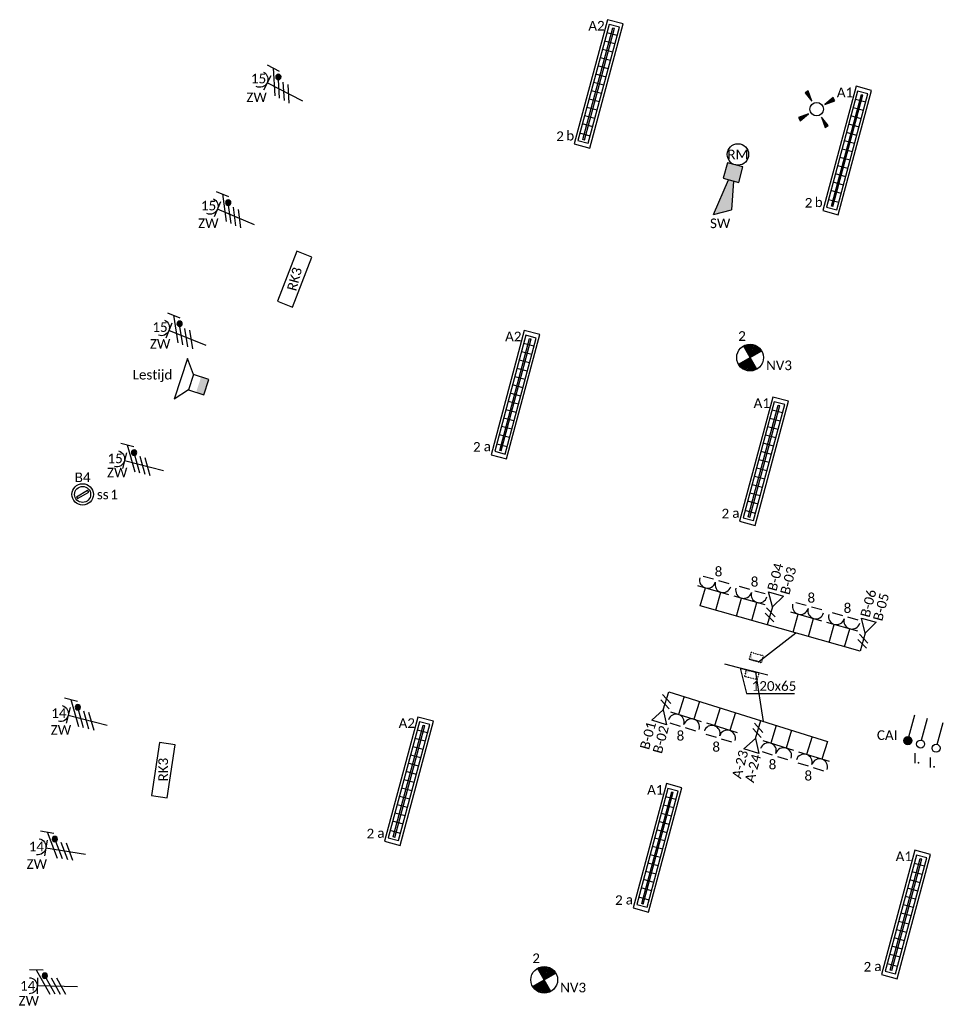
# Model space of a CAD drawing. Header units: millimetres. Extents: x -197899 to 120983, y -4228 to 45370.
# Tile 173 of 200: x 2818 to 11378, y 11247 to 20430. Entities that reach past the tile are written whole.
import ezdxf
from ezdxf.enums import TextEntityAlignment as Align

# ---------------------------------------------------------------- set-up
doc = ezdxf.new("R2010")
doc.units = ezdxf.units.MM
doc.linetypes.add('SMALL_DASH', pattern=[1.5, 0.5, -1])
for name, color, linetype in [('BL$9----', 1, 'Continuous'), ('EL6131--_WG', 3, 'Continuous'), ('EL6131--_WG_D', 3, 'Continuous'), ('EL6132--', 3, 'Continuous'), ('EL6222--', 3, 'Continuous'), ('EL6223--', 3, 'Continuous'), ('EL6311--', 3, 'Continuous'), ('EL6350--', 3, 'Continuous'), ('EL6421--', 3, 'Continuous'), ('EL6441--', 3, 'Continuous'), ('EL6511--', 3, 'Continuous')]:
    doc.layers.add(name, color=color, linetype=linetype)
doc.styles.add('STABICAD-018', font='calibri.ttf', dxfattribs={"height": 180})

# ---------------------------------------------------------------- blocks, each defined once
blk = doc.blocks.new('111304F')
at = {"color": 0, "linetype": 'Continuous'}
for p, q in [((-3, 9.98), (-3, 7.48)), ((-3, 8.73), (1.5, 6.13)), ((-1.5, 8.5), (1.5, 8.5)), ((0, 1), (0, 8.5)), ((1.5, 5.13), (-1.5, 6.87)), ((1.5, 4.13), (-1.5, 5.87)), ((1.5, 3.13), (-1.5, 4.87))]:
    blk.add_line(p, q, dxfattribs=at)
at = {"color": 0, "linetype": 'Continuous', "const_width": 0.5}
blk.add_lwpolyline([(-1.68, 7.12, 1), (-2.18, 7.12, 1)], format="xyb", close=True, dxfattribs=at)
at = {"color": 0, "linetype": 'Continuous'}
blk.add_circle((-1.93, 7.12), 0.5, dxfattribs=at)
blk.add_arc((0, 10), 1.5, 180, 0, dxfattribs=at)
at = {"color": 0, "linetype": 'Continuous', "style": 'STABICAD-018'}
for tag, p in [('PANEL', (0, 15.5)), ('CIRCUIT', (0, 12.5)), ('SUBCIRCUIT', (4.5, 12.5)), ('ARTICLECODE', (0, 0))]:
    blk.add_attdef(tag, text='', height=1.8, dxfattribs=at).set_placement(p, align=Align.MIDDLE)
at = {"color": 0, "linetype": 'Continuous', "style": 'STABICAD-018', "flags": 1}
blk.add_attdef('POWERCODE', text='', height=1.8, dxfattribs=at).set_placement((13, 12.5), align=Align.MIDDLE)
blk = doc.blocks.new('E00411')
for p, q in [((-2.4, 2.89), (-2.89, 2.4)), ((-2.89, 2.4), (-1.24, 1.24)), ((-1.24, 1.24), (-2.4, 2.89)), ((2.4, 2.89), (1.24, 1.24)), ((1.24, 1.24), (2.89, 2.4)), ((2.89, 2.4), (2.4, 2.89)), ((-1.24, -1.24), (-2.89, -2.4)), ((-2.4, -2.89), (-1.24, -1.24)), ((1.24, -1.24), (2.4, -2.89)), ((2.89, -2.4), (1.24, -1.24)), ((-2.89, -2.4), (-2.4, -2.89)), ((2.4, -2.89), (2.89, -2.4))]:
    blk.add_line(p, q)
at = {"color": 0, "linetype": 'Continuous'}
blk.add_circle((0, 0), 1.25, dxfattribs=at)
for points in [[(-2.89, 2.4), (-2.4, 2.89), (-1.24, 1.24)], [(2.4, 2.89), (2.89, 2.4), (1.24, 1.24)], [(-2.4, -2.89), (-2.89, -2.4), (-1.24, -1.24)], [(2.89, -2.4), (2.4, -2.89), (1.24, -1.24)]]:
    blk.add_solid(points, dxfattribs=at)
at = {"color": 0, "linetype": 'Continuous', "style": 'STABICAD-018'}
for tag, p in [('SWITCHCODE', (0, 4.64)), ('ARTICLECODE', (0, 0))]:
    blk.add_attdef(tag, text='', height=1.8, dxfattribs=at).set_placement(p, align=Align.MIDDLE)
blk = doc.blocks.new('E00153')
at = {"color": 0, "linetype": 'Continuous'}
for p, q in [((-1.44, 7), (1.44, 7)), ((0, 4.5), (-1.44, 7)), ((0, 4.5), (1.44, 7)), ((-1, 4), (1, 2.85)), ((0, 4.5), (0, 1)), ((-1, 3), (1, 1.85))]:
    blk.add_line(p, q, dxfattribs=at)
at = {"color": 0, "linetype": 'Continuous', "style": 'STABICAD-018'}
for tag, p in [('COMMENT1', (-6, 12)), ('COMMENT2', (6, 12)), ('DATACOM1', (-6, 9)), ('DATACOM2', (6, 9)), ('TEXT1', (2.5, 6)), ('ARTICLECODE', (0, 0))]:
    blk.add_attdef(tag, text='', height=1.8, dxfattribs=at).set_placement(p, align=Align.MIDDLE)
blk = doc.blocks.new('E00125CP')
at = {"color": 0, "linetype": 'Continuous'}
for p, q in [((-2.5, 6.5), (-0.5, 6.5)), ((0.5, 6.5), (2.5, 6.5))]:
    blk.add_line(p, q, dxfattribs=at)
blk = doc.blocks.new('*U333')
at = {"color": 0, "linetype": 'Continuous'}
for p, q in [((-3, 4.5), (3, 4.5)), ((-1.5, 1), (-1.5, 4.5)), ((1.5, 1), (1.5, 4.5))]:
    blk.add_line(p, q, dxfattribs=at)
for centre in [(-1.5, 6), (1.5, 6)]:
    blk.add_arc(centre, 1.5, 180, 0, dxfattribs=at)
at = {"color": 0, "linetype": 'ByBlock'}
blk.add_blockref('E00125CP', (0, 0), dxfattribs=at)
at = {"color": 0, "linetype": 'Continuous', "style": 'STABICAD-018'}
for tag, p in [('PANEL', (0, 11.5)), ('CIRCUIT', (0, 8.5)), ('SUBCIRCUIT', (4.5, 8.5)), ('ARTICLECODE', (0, 0))]:
    blk.add_attdef(tag, text='', height=1.8, dxfattribs=at).set_placement(p, align=Align.MIDDLE)
at = {"color": 0, "linetype": 'Continuous', "style": 'STABICAD-018', "flags": 1}
blk.add_attdef('POWERCODE', text='', height=1.8, dxfattribs=at).set_placement((13, 8.5), align=Align.MIDDLE)
blk = doc.blocks.new('*U332')
at = {"color": 0, "linetype": 'Continuous'}
for p, q in [((-3, 4.5), (3, 4.5)), ((-1.5, 1), (-1.5, 4.5)), ((1.5, 1), (1.5, 4.5))]:
    blk.add_line(p, q, dxfattribs=at)
for centre in [(-1.5, 6), (1.5, 6)]:
    blk.add_arc(centre, 1.5, 180, 0, dxfattribs=at)
at = {"color": 0, "linetype": 'ByBlock'}
blk.add_blockref('E00125CP', (0, 0), dxfattribs=at)
at = {"color": 0, "linetype": 'Continuous', "style": 'STABICAD-018'}
for tag, p in [('PANEL', (0, 11.5)), ('CIRCUIT', (0, 8.5)), ('SUBCIRCUIT', (4.5, 8.5)), ('ARTICLECODE', (0, 0))]:
    blk.add_attdef(tag, text='', height=1.8, dxfattribs=at).set_placement(p, align=Align.MIDDLE)
at = {"color": 0, "linetype": 'Continuous', "style": 'STABICAD-018', "flags": 1}
blk.add_attdef('POWERCODE', text='', height=1.8, dxfattribs=at).set_placement((13, 8.5), align=Align.MIDDLE)
blk = doc.blocks.new('*U331')
at = {"color": 0, "linetype": 'Continuous'}
for p, q in [((-3, 4.5), (3, 4.5)), ((-1.5, 1), (-1.5, 4.5)), ((1.5, 1), (1.5, 4.5))]:
    blk.add_line(p, q, dxfattribs=at)
for centre in [(-1.5, 6), (1.5, 6)]:
    blk.add_arc(centre, 1.5, 180, 0, dxfattribs=at)
at = {"color": 0, "linetype": 'ByBlock'}
blk.add_blockref('E00125CP', (0, 0), dxfattribs=at)
at = {"color": 0, "linetype": 'Continuous', "style": 'STABICAD-018'}
for tag, p in [('PANEL', (0, 11.5)), ('CIRCUIT', (0, 8.5)), ('SUBCIRCUIT', (4.5, 8.5)), ('ARTICLECODE', (0, 0))]:
    blk.add_attdef(tag, text='', height=1.8, dxfattribs=at).set_placement(p, align=Align.MIDDLE)
at = {"color": 0, "linetype": 'Continuous', "style": 'STABICAD-018', "flags": 1}
blk.add_attdef('POWERCODE', text='', height=1.8, dxfattribs=at).set_placement((13, 8.5), align=Align.MIDDLE)
blk = doc.blocks.new('*U330')
at = {"color": 0, "linetype": 'Continuous'}
for p, q in [((-3, 4.5), (3, 4.5)), ((-1.5, 1), (-1.5, 4.5)), ((1.5, 1), (1.5, 4.5))]:
    blk.add_line(p, q, dxfattribs=at)
for centre in [(-1.5, 6), (1.5, 6)]:
    blk.add_arc(centre, 1.5, 180, 0, dxfattribs=at)
at = {"color": 0, "linetype": 'ByBlock'}
blk.add_blockref('E00125CP', (0, 0), dxfattribs=at)
at = {"color": 0, "linetype": 'Continuous', "style": 'STABICAD-018'}
for tag, p in [('PANEL', (0, 11.5)), ('CIRCUIT', (0, 8.5)), ('SUBCIRCUIT', (4.5, 8.5)), ('ARTICLECODE', (0, 0))]:
    blk.add_attdef(tag, text='', height=1.8, dxfattribs=at).set_placement(p, align=Align.MIDDLE)
at = {"color": 0, "linetype": 'Continuous', "style": 'STABICAD-018', "flags": 1}
blk.add_attdef('POWERCODE', text='', height=1.8, dxfattribs=at).set_placement((13, 8.5), align=Align.MIDDLE)
blk = doc.blocks.new('*U326')
at = {"color": 0, "linetype": 'Continuous'}
for p, q in [((-3, 4.5), (3, 4.5)), ((-1.5, 1), (-1.5, 4.5)), ((1.5, 1), (1.5, 4.5))]:
    blk.add_line(p, q, dxfattribs=at)
for centre in [(-1.5, 6), (1.5, 6)]:
    blk.add_arc(centre, 1.5, 180, 0, dxfattribs=at)
at = {"color": 0, "linetype": 'ByBlock'}
blk.add_blockref('E00125CP', (0, 0), dxfattribs=at)
at = {"color": 0, "linetype": 'Continuous', "style": 'STABICAD-018'}
for tag, p in [('PANEL', (0, 11.5)), ('CIRCUIT', (0, 8.5)), ('SUBCIRCUIT', (4.5, 8.5)), ('ARTICLECODE', (0, 0))]:
    blk.add_attdef(tag, text='', height=1.8, dxfattribs=at).set_placement(p, align=Align.MIDDLE)
at = {"color": 0, "linetype": 'Continuous', "style": 'STABICAD-018', "flags": 1}
blk.add_attdef('POWERCODE', text='', height=1.8, dxfattribs=at).set_placement((13, 8.5), align=Align.MIDDLE)
blk = doc.blocks.new('*U325')
at = {"color": 0, "linetype": 'Continuous'}
for p, q in [((-3, 4.5), (3, 4.5)), ((-1.5, 1), (-1.5, 4.5)), ((1.5, 1), (1.5, 4.5))]:
    blk.add_line(p, q, dxfattribs=at)
for centre in [(-1.5, 6), (1.5, 6)]:
    blk.add_arc(centre, 1.5, 180, 0, dxfattribs=at)
at = {"color": 0, "linetype": 'ByBlock'}
blk.add_blockref('E00125CP', (0, 0), dxfattribs=at)
at = {"color": 0, "linetype": 'Continuous', "style": 'STABICAD-018'}
for tag, p in [('PANEL', (0, 11.5)), ('CIRCUIT', (0, 8.5)), ('SUBCIRCUIT', (4.5, 8.5)), ('ARTICLECODE', (0, 0))]:
    blk.add_attdef(tag, text='', height=1.8, dxfattribs=at).set_placement(p, align=Align.MIDDLE)
at = {"color": 0, "linetype": 'Continuous', "style": 'STABICAD-018', "flags": 1}
blk.add_attdef('POWERCODE', text='', height=1.8, dxfattribs=at).set_placement((13, 8.5), align=Align.MIDDLE)
blk = doc.blocks.new('*U324')
at = {"color": 0, "linetype": 'Continuous'}
for p, q in [((-3, 4.5), (3, 4.5)), ((-1.5, 1), (-1.5, 4.5)), ((1.5, 1), (1.5, 4.5))]:
    blk.add_line(p, q, dxfattribs=at)
for centre in [(-1.5, 6), (1.5, 6)]:
    blk.add_arc(centre, 1.5, 180, 0, dxfattribs=at)
at = {"color": 0, "linetype": 'ByBlock'}
blk.add_blockref('E00125CP', (0, 0), dxfattribs=at)
at = {"color": 0, "linetype": 'Continuous', "style": 'STABICAD-018'}
for tag, p in [('PANEL', (0, 11.5)), ('CIRCUIT', (0, 8.5)), ('SUBCIRCUIT', (4.5, 8.5)), ('ARTICLECODE', (0, 0))]:
    blk.add_attdef(tag, text='', height=1.8, dxfattribs=at).set_placement(p, align=Align.MIDDLE)
at = {"color": 0, "linetype": 'Continuous', "style": 'STABICAD-018', "flags": 1}
blk.add_attdef('POWERCODE', text='', height=1.8, dxfattribs=at).set_placement((13, 8.5), align=Align.MIDDLE)
blk = doc.blocks.new('*U323')
at = {"color": 0, "linetype": 'Continuous'}
for p, q in [((-3, 4.5), (3, 4.5)), ((-1.5, 1), (-1.5, 4.5)), ((1.5, 1), (1.5, 4.5))]:
    blk.add_line(p, q, dxfattribs=at)
for centre in [(-1.5, 6), (1.5, 6)]:
    blk.add_arc(centre, 1.5, 180, 0, dxfattribs=at)
at = {"color": 0, "linetype": 'ByBlock'}
blk.add_blockref('E00125CP', (0, 0), dxfattribs=at)
at = {"color": 0, "linetype": 'Continuous', "style": 'STABICAD-018'}
for tag, p in [('PANEL', (0, 11.5)), ('CIRCUIT', (0, 8.5)), ('SUBCIRCUIT', (4.5, 8.5)), ('ARTICLECODE', (0, 0))]:
    blk.add_attdef(tag, text='', height=1.8, dxfattribs=at).set_placement(p, align=Align.MIDDLE)
at = {"color": 0, "linetype": 'Continuous', "style": 'STABICAD-018', "flags": 1}
blk.add_attdef('POWERCODE', text='', height=1.8, dxfattribs=at).set_placement((13, 8.5), align=Align.MIDDLE)
blk = doc.blocks.new('E00128')
at = {"color": 0, "linetype": 'Continuous'}
blk.add_line((0, 5.25), (0, 1), dxfattribs=at)
blk.add_circle((0, 6), 0.75, dxfattribs=at)
at = {"color": 0, "linetype": 'Continuous', "style": 'STABICAD-018'}
for tag, p in [('TEXT1', (0, 9)), ('ARTICLECODE', (0, 0))]:
    blk.add_attdef(tag, text='', height=1.8, dxfattribs=at).set_placement(p, align=Align.MIDDLE)
blk = doc.blocks.new('E00188')
at = {"color": 0, "linetype": 'Continuous'}
blk.add_line((0, 5.25), (0, 1), dxfattribs=at)
at = {"color": 0, "linetype": 'Continuous', "const_width": 0.75}
blk.add_lwpolyline([(-0.375, 6, 1), (0.375, 6, 1)], format="xyb", close=True, dxfattribs=at)
at = {"color": 0, "linetype": 'Continuous'}
blk.add_circle((0, 6), 0.75, dxfattribs=at)
at = {"color": 0, "linetype": 'Continuous', "style": 'STABICAD-018'}
for tag, p in [('COMMENT1', (0, 12)), ('DATACOM1', (0, 9)), ('TEXT1', (2.5, 6)), ('ARTICLECODE', (0, 0))]:
    blk.add_attdef(tag, text='', height=1.8, dxfattribs=at).set_placement(p, align=Align.MIDDLE)
blk = doc.blocks.new('*U512')
at = {"linetype": 'Continuous'}
for p, q in [((-57, -21.3), (47, 38.7)), ((-47, -38.7), (57, 21.3)), ((57, 21.3), (47, 38.7)), ((-57, -21.3), (-47, -38.7))]:
    blk.add_line(p, q, dxfattribs=at)
for radius in [100, 75]:
    blk.add_circle((0, 0), radius, dxfattribs=at)
at = {"color": 0, "linetype": 'Continuous', "style": 'STABICAD-018'}
for tag, p in [('LIGHTFIXTURECODE', (0, 225)), ('PANEL', (0, -225))]:
    blk.add_attdef(tag, text='', height=180, dxfattribs=at).set_placement(p, align=Align.MIDDLE)
for tag, p in [('CIRCUIT', (150, 0)), ('SWITCHCODE', (250, 0)), ('SUBCIRCUIT', (350, 0))]:
    blk.add_attdef(tag, text='', height=180, dxfattribs=at).set_placement(p, align=Align.MIDDLE_LEFT)
blk = doc.blocks.new('E00028')
at = {"color": 0, "linetype": 'Continuous'}
for p, q in [((1.5, 11), (-1.5, 9.27)), ((-0.5, 4), (-1.5, 9.27)), ((1.5, 11), (0.5, 4)), ((-1.5, 4), (-1.5, 1)), ((1.5, 4), (-1.5, 4)), ((1.5, 1), (1.5, 4)), ((-1.5, 1), (1.5, 1))]:
    blk.add_line(p, q, dxfattribs=at)
for points in [[(-1.5, 9.27), (1.5, 11), (-0.5, 4), (0.5, 4)], [(-1.5, 4), (1.5, 4), (-1.5, 1), (1.5, 1)]]:
    blk.add_solid(points, dxfattribs=at)
at = {"color": 0, "linetype": 'Continuous', "style": 'STABICAD-018'}
for tag, p in [('CODING1', (-1.31, 4.93)), ('CODING2', (-1.04, 2.46)), ('ARTICLECODE', (0, 0)), ('FIREPROTECTION_PANEL', (0.53, -2.59)), ('FIREPROTECTION_ZONE', (-0.04, -4.38)), ('FIREPROTECTION_HARDWARENUMBER', (7.36, -6.83))]:
    blk.add_attdef(tag, text='', height=1.8, dxfattribs=at).set_placement(p, align=Align.MIDDLE)
blk = doc.blocks.new('E00020')
at = {"color": 0, "linetype": 'Continuous'}
blk.add_circle((0, 0), 2, dxfattribs=at)
at = {"color": 0, "linetype": 'Continuous', "style": 'STABICAD-018'}
for tag, p in [('CODING1', (0.68, 7.74)), ('CODING2', (0.95, 5.28)), ('ARTICLECODE', (0, 0)), ('FIREPROTECTION_PANEL', (0.1, -3.37)), ('FIREPROTECTION_ZONE', (1.58, -6.46)), ('FIREPROTECTION_HARDWARENUMBER', (7.57, -7.83))]:
    blk.add_attdef(tag, text='', height=1.8, dxfattribs=at).set_placement(p, align=Align.MIDDLE)
blk = doc.blocks.new('E00113')
at = {"color": 0, "linetype": 'Continuous'}
for p, q in [((-5, 4), (-5, 1)), ((5, 4), (-5, 4)), ((5, 1), (5, 4)), ((-5, 1), (5, 1))]:
    blk.add_line(p, q, dxfattribs=at)
at = {"color": 0, "linetype": 'Continuous', "style": 'STABICAD-018'}
for tag, p in [('TEXT1', (0, 6)), ('TEXT2', (0, 2.5)), ('ARTICLECODE', (0, 0))]:
    blk.add_attdef(tag, text='', height=1.8, dxfattribs=at).set_placement(p, align=Align.MIDDLE)
blk = doc.blocks.new('090907WD')
at = {"color": 0, "linetype": 'Continuous'}
for p, q in [((4, 6), (-4, 6)), ((-1.5, 4), (-4, 6)), ((1.5, 4), (4, 6)), ((1.5, 4), (-1.5, 4)), ((-1.5, 4), (-1.5, 1)), ((1.5, 1), (1.5, 4)), ((-1.5, 1), (1.5, 1))]:
    blk.add_line(p, q, dxfattribs=at)
blk.add_solid([(-1.5, 2.5), (1.5, 2.5), (-1.5, 1), (1.5, 1)], dxfattribs=at)
at = {"color": 0, "linetype": 'Continuous', "style": 'STABICAD-018'}
for tag, p in [('SWITCHCODE', (0, 8)), ('ARTICLECODE', (0, 0))]:
    blk.add_attdef(tag, text='', height=1.8, dxfattribs=at).set_placement(p, align=Align.MIDDLE)
blk = doc.blocks.new('*U414')
at = {"linetype": 'SMALL_DASH'}
blk.add_hatch(color=0, dxfattribs=at).paths.add_polyline_path([(-32.5, 60), (-32.5, -60), (32.5, -60), (-18.85, -34.8)], flags=0)
at = {"color": 0, "linetype": 'SMALL_DASH'}
for p, q in [((-32.5, 60), (32.5, 60)), ((-32.5, -60), (-32.5, 60)), ((32.5, 60), (32.5, -60)), ((32.5, -60), (-32.5, -60))]:
    blk.add_line(p, q, dxfattribs=at)
at = {"color": 2}
for p in [(-32.5, 60), (-32.5, -60)]:
    blk.add_line(p, (-32.5, 0), dxfattribs=at)
at = {"layer": 'BL$9----', "style": 'STABICAD-018'}
for tag in ['SECTIONCODE', 'ELEMENTCODE', 'POSITIONCODE']:
    blk.add_attdef(tag, (13125, 33400), '', height=1.8, dxfattribs=at)
blk = doc.blocks.new('*U430')
at = {"color": 0, "linetype": 'ByBlock'}
for p, q in [((83.5, -21.3), (-199.8, 50.9)), ((199.8, -50.9), (-83.5, 21.3)), ((-58.1, 14.8), (0, -221.8)), ((-58.1, 14.8), (58.1, -14.8)), ((0, -221.8), (450.4, -221.8))]:
    blk.add_line(p, q, dxfattribs=at)
at = {"color": 0, "linetype": 'ByBlock', "style": 'STABICAD-018'}
blk.add_text('120x65', height=90, dxfattribs=at).set_placement((50, -196.8))
blk = doc.blocks.new('*U510')
at = {"linetype": 'Continuous'}
for p, q in [((600, 75), (-600, 75)), ((-600, 75), (-600, -75)), ((560, 50), (-560, 50)), ((-560, 50), (-560, -50)), ((540, 7.5), (-540, 7.5)), ((-540, -7.5), (-540, 7.5)), ((-480, 50), (-480, -50)), ((-400, 50), (-400, -50)), ((-320, 50), (-320, -50)), ((-240, 50), (-240, -50)), ((-160, 50), (-160, -50)), ((-80, 50), (-80, -50)), ((0, 50), (0, -50)), ((80, 50), (80, -50)), ((160, 50), (160, -50)), ((240, 50), (240, -50)), ((320, 50), (320, -50)), ((400, 50), (400, -50)), ((490, 50), (490, -50)), ((540, 7.5), (540, -7.5)), ((560, -50), (560, 50)), ((600, -75), (600, 75)), ((-600, -75), (600, -75)), ((-560, -50), (560, -50)), ((540, -7.5), (-540, -7.5))]:
    blk.add_line(p, q, dxfattribs=at)
at = {"color": 0, "linetype": 'Continuous', "style": 'STABICAD-018'}
for tag, p in [('SWITCHCODE', (600, 75)), ('SUBCIRCUIT', (700, 75)), ('CIRCUIT', (500, 75))]:
    blk.add_attdef(tag, text='', height=180, dxfattribs=at).set_placement(p, align=Align.BOTTOM_RIGHT)
blk.add_attdef('LIGHTFIXTURECODE', text='', height=180, dxfattribs=at).set_placement((-600, 75), align=Align.BOTTOM_LEFT)
blk.add_attdef('PANEL', text='', height=180, dxfattribs=at).set_placement((0, -225), align=Align.MIDDLE)
blk = doc.blocks.new('E00018EL')
at = {"color": 0, "linetype": 'Continuous'}
for p, q in [((-1.77, 1.73), (1.77, 5.27)), ((1.77, 1.73), (-1.77, 5.27))]:
    blk.add_line(p, q, dxfattribs=at)
at = {"color": 0, "linetype": 'Continuous', "const_width": 2.5}
for points in [[(-0.88, 4.38, -0.198912), (0, 4.75, -0.198912), (0.88, 4.38, -1)], [(-0.88, 2.62, 0.198912), (0, 2.25, 0.198912), (0.88, 2.62, 1)]]:
    blk.add_lwpolyline(points, format="xyb", dxfattribs=at)
blk = doc.blocks.new('*U500')
at = {"color": 0, "linetype": 'Continuous'}
blk.add_circle((0, 3.5), 2.5, dxfattribs=at)
blk.add_blockref('E00018EL', (0, 0), dxfattribs=at)
at = {"color": 0, "linetype": 'Continuous', "style": 'STABICAD-018'}
for tag, p in [('PANEL', (0, 11.5)), ('CIRCUIT', (0, 8.5)), ('SUBCIRCUIT', (4.5, 8.5)), ('LIGHTFIXTURECODE', (0, 3.5)), ('SWITCHCODE', (4.5, 2.5))]:
    blk.add_attdef(tag, text='', height=1.8, dxfattribs=at).set_placement(p, align=Align.MIDDLE)

msp = doc.modelspace()

# ---------------------------------------------------------------- linework, layer by layer
at = {"layer": 'EL6222--', "linetype": 'Continuous'}
for p, q in [((10658.3, 14540.7), (9166.9, 14962.9)), ((9710, 14442), (10057, 14710.9)), ((9757, 13885.9), (9684.1, 14345.4)), ((8874, 14161.7), (10353.5, 13699.6))]:
    msp.add_line(p, q, dxfattribs=at)

# ---------------------------------------------------------------- block references
at = {"layer": 'EL6131--_WG', "linetype": 'Continuous'}
msp.add_blockref('*U430', (9596.9, 14367.6), dxfattribs=at)
at = {"layer": 'EL6131--_WG_D', "linetype": 'SMALL_DASH', "xscale": -1, "rotation": 254.295840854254}
msp.add_blockref('*U414', (9689.8, 14481), dxfattribs=at)
at = {"layer": 'EL6131--_WG_D', "linetype": 'SMALL_DASH', "rotation": 255.7041598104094}
msp.add_blockref('*U414', (9647, 14321.3), dxfattribs=at)
at = {"layer": 'EL6132--', "linetype": 'Continuous'}
ref = msp.add_blockref('E00128', (11300.1, 13964.1), dxfattribs=dict(at, xscale=50.00000000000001, yscale=50.00000000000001, rotation=165.0000002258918))
ref.add_attrib('TEXT1', 'l.', dxfattribs={"layer": '0', "color": 7, "linetype": 'ByBlock', "height": 90, "style": 'STABICAD-018'}).set_placement((11186.8, 13541.5), align=Align.MIDDLE)
ref = msp.add_blockref('E00128', (11444.9, 13925.3), dxfattribs=dict(at, xscale=50.00000000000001, yscale=50.00000000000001, rotation=165.0000002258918))
ref.add_attrib('TEXT1', 'l.', dxfattribs={"layer": '0', "color": 7, "linetype": 'ByBlock', "height": 90, "style": 'STABICAD-018'}).set_placement((11331.7, 13502.7), align=Align.MIDDLE)
at = {"layer": 'EL6222--', "linetype": 'Continuous'}
ref = msp.add_blockref('*U330', (9225.5, 14894.4), dxfattribs=dict(at, xscale=50.00000000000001, yscale=50.00000000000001, rotation=344.1930705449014))
ref.add_attrib('CIRCUIT', '8', dxfattribs={"layer": '0', "color": 170, "linetype": 'ByBlock', "height": 90, "style": 'STABICAD-018'}).set_placement((9337.1, 15285.3), align=Align.MIDDLE)
ref = msp.add_blockref('*U331', (9562.2, 14799), dxfattribs=dict(at, xscale=50.00000000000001, yscale=50.00000000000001, rotation=344.1930705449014))
ref.add_attrib('CIRCUIT', '8', dxfattribs={"layer": '0', "color": 170, "linetype": 'ByBlock', "height": 90, "style": 'STABICAD-018'}).set_placement((9673.8, 15190), align=Align.MIDDLE)
ref = msp.add_blockref('*U332', (10091.4, 14649.2), dxfattribs=dict(at, xscale=50.00000000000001, yscale=50.00000000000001, rotation=344.1930705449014))
ref.add_attrib('CIRCUIT', '8', dxfattribs={"layer": '0', "color": 170, "linetype": 'ByBlock', "height": 90, "style": 'STABICAD-018'}).set_placement((10203, 15040.2), align=Align.MIDDLE)
ref = msp.add_blockref('*U333', (10428.2, 14553.9), dxfattribs=dict(at, xscale=50.00000000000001, yscale=50.00000000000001, rotation=344.1930705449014))
ref.add_attrib('CIRCUIT', '8', dxfattribs={"layer": '0', "color": 170, "linetype": 'ByBlock', "height": 90, "style": 'STABICAD-018'}).set_placement((10539.8, 14944.8), align=Align.MIDDLE)
ref = msp.add_blockref('*U326', (9103.7, 14142.3), dxfattribs=dict(at, xscale=50.00000000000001, yscale=50.00000000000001, rotation=162.6561165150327))
ref.add_attrib('CIRCUIT', '8', dxfattribs={"layer": '0', "color": 170, "linetype": 'ByBlock', "height": 90, "style": 'STABICAD-018'}).set_placement((8981.6, 13754.5), align=Align.MIDDLE)
ref = msp.add_blockref('*U325', (9437.8, 14038), dxfattribs=dict(at, xscale=50.00000000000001, yscale=50.00000000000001, rotation=162.6561165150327))
ref.add_attrib('CIRCUIT', '8', dxfattribs={"layer": '0', "color": 170, "linetype": 'ByBlock', "height": 90, "style": 'STABICAD-018'}).set_placement((9315.7, 13650.2), align=Align.MIDDLE)
ref = msp.add_blockref('*U324', (9962.8, 13874), dxfattribs=dict(at, xscale=50.00000000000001, yscale=50.00000000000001, rotation=162.6561165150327))
ref.add_attrib('CIRCUIT', '8', dxfattribs={"layer": '0', "color": 170, "linetype": 'ByBlock', "height": 90, "style": 'STABICAD-018'}).set_placement((9840.7, 13486.2), align=Align.MIDDLE)
ref = msp.add_blockref('*U323', (10296.9, 13769.7), dxfattribs=dict(at, xscale=50.00000000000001, yscale=50.00000000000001, rotation=162.6561165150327))
ref.add_attrib('CIRCUIT', '8', dxfattribs={"layer": '0', "color": 170, "linetype": 'ByBlock', "height": 90, "style": 'STABICAD-018'}).set_placement((10174.8, 13381.9), align=Align.MIDDLE)
at = {"layer": 'EL6223--', "linetype": 'Continuous'}
ref = msp.add_blockref('111304F', (5505.4, 19648.5), dxfattribs=dict(at, xscale=-49.99999999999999, yscale=49.99999999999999, rotation=63.16250567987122))
ref.add_attrib('ARTICLECODE', 'ZW', dxfattribs={"layer": '0', "color": 7, "linetype": 'ByBlock', "height": 90, "style": 'STABICAD-018'}).set_placement((5028.2, 19705.7), align=Align.MIDDLE)
ref.add_attrib('CIRCUIT', '15', dxfattribs={"layer": '0', "color": 170, "linetype": 'ByBlock', "height": 90, "style": 'STABICAD-018'}).set_placement((5046.5, 19880.7), align=Align.MIDDLE)
ref = msp.add_blockref('111304F', (5055.4, 18498.5), dxfattribs=dict(at, xscale=-49.99999999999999, yscale=49.99999999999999, rotation=67.44876139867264))
ref.add_attrib('ARTICLECODE', 'ZW', dxfattribs={"layer": '0', "color": 7, "linetype": 'ByBlock', "height": 90, "style": 'STABICAD-018'}).set_placement((4578.2, 18530.7), align=Align.MIDDLE)
ref.add_attrib('CIRCUIT', '15', dxfattribs={"layer": '0', "color": 170, "linetype": 'ByBlock', "height": 90, "style": 'STABICAD-018'}).set_placement((4580.4, 18695.8), align=Align.MIDDLE)
ref = msp.add_blockref('E00113', (5268.2, 18054.9), dxfattribs=dict(at, xscale=50, yscale=50, rotation=248.8532660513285))
ref.add_attrib('ARTICLECODE', 'RK3', dxfattribs={"layer": '0', "color": 7, "linetype": 'ByBlock', "height": 90, "rotation": 75, "style": 'STABICAD-018'}).set_placement((5382, 18010.9), align=Align.MIDDLE)
ref = msp.add_blockref('111304F', (4605.4, 17373.5), dxfattribs=dict(at, xscale=-49.99999999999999, yscale=49.99999999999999, rotation=68.40987702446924))
ref.add_attrib('ARTICLECODE', 'ZW', dxfattribs={"layer": '0', "color": 7, "linetype": 'ByBlock', "height": 90, "style": 'STABICAD-018'}).set_placement((4128.2, 17405.7), align=Align.MIDDLE)
ref.add_attrib('CIRCUIT', '15', dxfattribs={"layer": '0', "color": 170, "linetype": 'ByBlock', "height": 90, "style": 'STABICAD-018'}).set_placement((4127.1, 17562.8), align=Align.MIDDLE)
ref = msp.add_blockref('111304F', (4207, 16210.9), dxfattribs=dict(at, xscale=-49.99999999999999, yscale=49.99999999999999, rotation=75.65095865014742))
ref.add_attrib('ARTICLECODE', 'ZW', dxfattribs={"layer": '0', "color": 7, "linetype": 'ByBlock', "height": 90, "style": 'STABICAD-018'}).set_placement((3728.2, 16205.7), align=Align.MIDDLE)
ref.add_attrib('CIRCUIT', '15', dxfattribs={"layer": '0', "color": 170, "linetype": 'ByBlock', "height": 90, "style": 'STABICAD-018'}).set_placement((3708.7, 16338.4), align=Align.MIDDLE)
ref = msp.add_blockref('111304F', (3682, 13835.9), dxfattribs=dict(at, xscale=-49.99999999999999, yscale=49.99999999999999, rotation=75.65095865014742))
ref.add_attrib('ARTICLECODE', 'ZW', dxfattribs={"layer": '0', "color": 7, "linetype": 'ByBlock', "height": 90, "style": 'STABICAD-018'}).set_placement((3203.2, 13805.7), align=Align.MIDDLE)
ref.add_attrib('CIRCUIT', '14', dxfattribs={"layer": '0', "color": 170, "linetype": 'ByBlock', "height": 90, "style": 'STABICAD-018'}).set_placement((3183.7, 13963.4), align=Align.MIDDLE)
ref = msp.add_blockref('E00113', (4035, 13450.5), dxfattribs=dict(at, xscale=50, yscale=50, rotation=261.457276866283))
ref.add_attrib('ARTICLECODE', 'RK3', dxfattribs={"layer": '0', "color": 7, "linetype": 'ByBlock', "height": 90, "rotation": 90, "style": 'STABICAD-018'}).set_placement((4157, 13435.9), align=Align.MIDDLE)
ref = msp.add_blockref('111304F', (3482, 12635.9), dxfattribs=dict(at, xscale=-49.99999999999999, yscale=49.99999999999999, rotation=80.69340971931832))
ref.add_attrib('ARTICLECODE', 'ZW', dxfattribs={"layer": '0', "color": 7, "linetype": 'ByBlock', "height": 90, "style": 'STABICAD-018'}).set_placement((2978.2, 12555.7), align=Align.MIDDLE)
ref.add_attrib('CIRCUIT', '14', dxfattribs={"layer": '0', "color": 170, "linetype": 'ByBlock', "height": 90, "style": 'STABICAD-018'}).set_placement((2974.4, 12719.1), align=Align.MIDDLE)
ref = msp.add_blockref('111304F', (3407, 11410.9), dxfattribs=dict(at, xscale=-49.99999999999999, yscale=49.99999999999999, rotation=88.89147856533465))
ref.add_attrib('ARTICLECODE', 'ZW', dxfattribs={"layer": '0', "color": 7, "linetype": 'ByBlock', "height": 90, "style": 'STABICAD-018'}).set_placement((2903.2, 11280.7), align=Align.MIDDLE)
ref.add_attrib('CIRCUIT', '14', dxfattribs={"layer": '0', "color": 170, "linetype": 'ByBlock', "height": 90, "style": 'STABICAD-018'}).set_placement((2892.7, 11420.9), align=Align.MIDDLE)
at = {"layer": 'EL6311--', "color": 170, "linetype": 'Continuous'}
ref = msp.add_blockref('*U510', (8219.5, 19830.7), dxfattribs=dict(at, rotation=255))
ref.add_attrib('CIRCUIT', '2', dxfattribs={"layer": '0', "color": 170, "linetype": 'ByBlock', "height": 90, "style": 'STABICAD-018'}).set_placement((7894.7, 19271.3), align=Align.BOTTOM_RIGHT)
ref.add_attrib('LIGHTFIXTURECODE', 'A2', dxfattribs={"layer": '0', "color": 7, "linetype": 'ByBlock', "height": 90, "style": 'STABICAD-018'}).set_placement((8122.9, 20301.2), align=Align.BOTTOM_LEFT)
ref.add_attrib('SWITCHCODE', 'b', dxfattribs={"layer": '0', "color": 7, "linetype": 'ByBlock', "height": 90, "style": 'STABICAD-018'}).set_placement((7990.8, 19276.2), align=Align.BOTTOM_RIGHT)
at = {"layer": 'EL6311--', "linetype": 'Continuous', "xscale": 49.99999999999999, "yscale": 49.99999999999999, "rotation": 255}
msp.add_blockref('E00411', (10252.7, 19595.3), dxfattribs=at)
at = {"layer": 'EL6311--', "linetype": 'Continuous'}
ref = msp.add_blockref('*U510', (10537.7, 19209.6), dxfattribs=dict(at, rotation=255))
ref.add_attrib('CIRCUIT', '2', dxfattribs={"layer": '0', "color": 170, "linetype": 'ByBlock', "height": 90, "style": 'STABICAD-018'}).set_placement((10212.9, 18650.2), align=Align.BOTTOM_RIGHT)
ref.add_attrib('LIGHTFIXTURECODE', 'A1', dxfattribs={"layer": '0', "color": 7, "linetype": 'ByBlock', "height": 90, "style": 'STABICAD-018'}).set_placement((10441.1, 19680.1), align=Align.BOTTOM_LEFT)
ref.add_attrib('SWITCHCODE', 'b', dxfattribs={"layer": '0', "color": 7, "linetype": 'ByBlock', "height": 90, "style": 'STABICAD-018'}).set_placement((10309, 18655.1), align=Align.BOTTOM_RIGHT)
at = {"layer": 'EL6311--', "color": 170, "linetype": 'Continuous'}
ref = msp.add_blockref('*U510', (7443, 16933), dxfattribs=dict(at, rotation=255))
ref.add_attrib('CIRCUIT', '2', dxfattribs={"layer": '0', "color": 170, "linetype": 'ByBlock', "height": 90, "style": 'STABICAD-018'}).set_placement((7118.3, 16373.6), align=Align.BOTTOM_RIGHT)
ref.add_attrib('LIGHTFIXTURECODE', 'A2', dxfattribs={"layer": '0', "color": 7, "linetype": 'ByBlock', "height": 90, "style": 'STABICAD-018'}).set_placement((7346.4, 17403.5), align=Align.BOTTOM_LEFT)
ref.add_attrib('SWITCHCODE', 'a', dxfattribs={"layer": '0', "color": 7, "linetype": 'ByBlock', "height": 90, "style": 'STABICAD-018'}).set_placement((7214.3, 16378.5), align=Align.BOTTOM_RIGHT)
at = {"layer": 'EL6311--', "linetype": 'Continuous'}
ref = msp.add_blockref('*U510', (9761.2, 16311.8), dxfattribs=dict(at, rotation=255))
ref.add_attrib('CIRCUIT', '2', dxfattribs={"layer": '0', "color": 170, "linetype": 'ByBlock', "height": 90, "style": 'STABICAD-018'}).set_placement((9436.5, 15752.4), align=Align.BOTTOM_RIGHT)
ref.add_attrib('LIGHTFIXTURECODE', 'A1', dxfattribs={"layer": '0', "color": 7, "linetype": 'ByBlock', "height": 90, "style": 'STABICAD-018'}).set_placement((9664.6, 16782.3), align=Align.BOTTOM_LEFT)
ref.add_attrib('SWITCHCODE', 'a', dxfattribs={"layer": '0', "color": 7, "linetype": 'ByBlock', "height": 90, "style": 'STABICAD-018'}).set_placement((9532.5, 15757.3), align=Align.BOTTOM_RIGHT)
at = {"layer": 'EL6311--', "color": 50, "linetype": 'Continuous'}
ref = msp.add_blockref('*U512', (3405.5, 16002.3), dxfattribs=at)
ref.add_attrib('CIRCUIT', '1', dxfattribs={"layer": '0', "color": 7, "linetype": 'ByBlock', "height": 90, "style": 'STABICAD-018'}).set_placement((3663.4, 16002.3), align=Align.MIDDLE_LEFT)
ref.add_attrib('LIGHTFIXTURECODE', 'B4', dxfattribs={"layer": '0', "color": 7, "linetype": 'ByBlock', "height": 90, "style": 'STABICAD-018'}).set_placement((3405.5, 16161.9), align=Align.MIDDLE)
ref.add_attrib('SUBCIRCUIT', 'ss', dxfattribs={"layer": '0', "color": 7, "linetype": 'ByBlock', "height": 90, "style": 'STABICAD-018'}).set_placement((3538.4, 16002.3), align=Align.MIDDLE_LEFT)
at = {"layer": 'EL6311--', "color": 170, "linetype": 'Continuous'}
ref = msp.add_blockref('*U510', (6449.9, 13327.4), dxfattribs=dict(at, rotation=255))
ref.add_attrib('CIRCUIT', '2', dxfattribs={"layer": '0', "color": 170, "linetype": 'ByBlock', "height": 90, "style": 'STABICAD-018'}).set_placement((6125.1, 12768), align=Align.BOTTOM_RIGHT)
ref.add_attrib('LIGHTFIXTURECODE', 'A2', dxfattribs={"layer": '0', "color": 7, "linetype": 'ByBlock', "height": 90, "style": 'STABICAD-018'}).set_placement((6353.3, 13797.9), align=Align.BOTTOM_LEFT)
ref.add_attrib('SWITCHCODE', 'a', dxfattribs={"layer": '0', "color": 7, "linetype": 'ByBlock', "height": 90, "style": 'STABICAD-018'}).set_placement((6221.2, 12772.9), align=Align.BOTTOM_RIGHT)
at = {"layer": 'EL6311--', "linetype": 'Continuous'}
ref = msp.add_blockref('*U510', (8768.1, 12706.2), dxfattribs=dict(at, rotation=255))
ref.add_attrib('CIRCUIT', '2', dxfattribs={"layer": '0', "color": 170, "linetype": 'ByBlock', "height": 90, "style": 'STABICAD-018'}).set_placement((8443.4, 12146.8), align=Align.BOTTOM_RIGHT)
ref.add_attrib('LIGHTFIXTURECODE', 'A1', dxfattribs={"layer": '0', "color": 7, "linetype": 'ByBlock', "height": 90, "style": 'STABICAD-018'}).set_placement((8671.5, 13176.7), align=Align.BOTTOM_LEFT)
ref.add_attrib('SWITCHCODE', 'a', dxfattribs={"layer": '0', "color": 7, "linetype": 'ByBlock', "height": 90, "style": 'STABICAD-018'}).set_placement((8539.4, 12151.7), align=Align.BOTTOM_RIGHT)
ref = msp.add_blockref('*U510', (11086.3, 12085), dxfattribs=dict(at, rotation=255))
ref.add_attrib('CIRCUIT', '2', dxfattribs={"layer": '0', "color": 170, "linetype": 'ByBlock', "height": 90, "style": 'STABICAD-018'}).set_placement((10761.6, 11525.6), align=Align.BOTTOM_RIGHT)
ref.add_attrib('LIGHTFIXTURECODE', 'A1', dxfattribs={"layer": '0', "color": 7, "linetype": 'ByBlock', "height": 90, "style": 'STABICAD-018'}).set_placement((10989.7, 12555.5), align=Align.BOTTOM_LEFT)
ref.add_attrib('SWITCHCODE', 'a', dxfattribs={"layer": '0', "color": 7, "linetype": 'ByBlock', "height": 90, "style": 'STABICAD-018'}).set_placement((10857.6, 11530.5), align=Align.BOTTOM_RIGHT)
at = {"layer": 'EL6350--', "linetype": 'Continuous'}
ref = msp.add_blockref('*U500', (9586.6, 17109.7), dxfattribs=dict(at, xscale=49.99999999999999, yscale=49.99999999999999, zscale=49.99999999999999, rotation=345))
ref.add_attrib('CIRCUIT', '2', dxfattribs={"layer": '0', "color": 1, "linetype": 'Continuous', "height": 90, "style": 'STABICAD-018'}).set_placement((9556.4, 17480.1), align=Align.MIDDLE)
ref.add_attrib('LIGHTFIXTURECODE', 'NV3', dxfattribs={"layer": '0', "color": 1, "linetype": 'Continuous', "height": 90, "style": 'STABICAD-018'}).set_placement((9901.9, 17206.4), align=Align.MIDDLE)
ref = msp.add_blockref('*U500', (7666, 11306.7), dxfattribs=dict(at, xscale=49.99999999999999, yscale=49.99999999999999, zscale=49.99999999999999, rotation=345))
ref.add_attrib('CIRCUIT', '2', dxfattribs={"layer": '0', "color": 1, "linetype": 'Continuous', "height": 90, "style": 'STABICAD-018'}).set_placement((7635.8, 11677.1), align=Align.MIDDLE)
ref.add_attrib('LIGHTFIXTURECODE', 'NV3', dxfattribs={"layer": '0', "color": 1, "linetype": 'Continuous', "height": 90, "style": 'STABICAD-018'}).set_placement((7981.3, 11403.4), align=Align.MIDDLE)
at = {"layer": 'EL6421--', "linetype": 'Continuous'}
ref = msp.add_blockref('090907WD', (4606, 16986.8), dxfattribs=dict(at, xscale=50, yscale=50, rotation=71.95526229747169))
ref.add_attrib('ARTICLECODE', 'Lestijd', dxfattribs={"layer": '0', "color": 7, "linetype": 'ByBlock', "height": 90, "style": 'STABICAD-018'}).set_placement((4057, 17110.9), align=Align.MIDDLE)
at = {"layer": 'EL6441--', "linetype": 'Continuous'}
ref = msp.add_blockref('E00153', (9778.7, 14737.7), dxfattribs=dict(at, xscale=50, yscale=50, rotation=344.1930705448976))
ref.add_attrib('DATACOM1', 'B-03', dxfattribs={"layer": '0', "color": 7, "linetype": 'ByBlock', "height": 90, "rotation": 75, "style": 'STABICAD-018'}).set_placement((9987.5, 15198.2), align=Align.MIDDLE)
ref.add_attrib('DATACOM2', 'B-04', dxfattribs={"layer": '0', "color": 7, "linetype": 'ByBlock', "height": 90, "rotation": 75, "style": 'STABICAD-018'}).set_placement((9867.2, 15232.4), align=Align.MIDDLE)
ref = msp.add_blockref('E00153', (10644.7, 14492.6), dxfattribs=dict(at, xscale=50, yscale=50, rotation=344.1930705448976))
ref.add_attrib('DATACOM1', 'B-05', dxfattribs={"layer": '0', "color": 7, "linetype": 'ByBlock', "height": 90, "rotation": 75, "style": 'STABICAD-018'}).set_placement((10853.4, 14953), align=Align.MIDDLE)
ref.add_attrib('DATACOM2', 'B-06', dxfattribs={"layer": '0', "color": 7, "linetype": 'ByBlock', "height": 90, "rotation": 75, "style": 'STABICAD-018'}).set_placement((10733.2, 14987.2), align=Align.MIDDLE)
ref = msp.add_blockref('E00153', (8888.9, 14209.4), dxfattribs=dict(at, xscale=49.99999999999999, yscale=49.99999999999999, rotation=162.6561165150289))
ref.add_attrib('DATACOM1', 'B-01', dxfattribs={"layer": '0', "color": 7, "linetype": 'ByBlock', "height": 90, "rotation": 75, "style": 'STABICAD-018'}).set_placement((8678.8, 13753.9), align=Align.MIDDLE)
ref.add_attrib('DATACOM2', 'B-02', dxfattribs={"layer": '0', "color": 7, "linetype": 'ByBlock', "height": 90, "rotation": 75, "style": 'STABICAD-018'}).set_placement((8798.1, 13716.7), align=Align.MIDDLE)
ref = msp.add_blockref('E00188', (11181.4, 13995.9), dxfattribs=dict(at, xscale=50.00000000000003, yscale=50.00000000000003, rotation=165.0000002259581))
ref.add_attrib('TEXT1', 'CAI', dxfattribs={"layer": '0', "color": 7, "linetype": 'ByBlock', "height": 90, "style": 'STABICAD-018'}).set_placement((10910.5, 13757.9), align=Align.MIDDLE)
ref = msp.add_blockref('E00153', (9748, 13941.1), dxfattribs=dict(at, xscale=49.99999999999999, yscale=49.99999999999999, rotation=162.6561165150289))
ref.add_attrib('DATACOM1', 'A-23', dxfattribs={"layer": '0', "color": 7, "linetype": 'ByBlock', "height": 90, "rotation": 75, "style": 'STABICAD-018'}).set_placement((9537.9, 13485.7), align=Align.MIDDLE)
ref.add_attrib('DATACOM2', 'A-24', dxfattribs={"layer": '0', "color": 7, "linetype": 'ByBlock', "height": 90, "rotation": 75, "style": 'STABICAD-018'}).set_placement((9657.2, 13448.4), align=Align.MIDDLE)
at = {"layer": 'EL6511--', "linetype": 'Continuous'}
ref = msp.add_blockref('E00020', (9518.3, 19172.7), dxfattribs=dict(at, xscale=50, yscale=50, rotation=345.0000000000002))
ref.add_attrib('ARTICLECODE', 'RM', dxfattribs={"layer": '0', "color": 7, "linetype": 'Continuous', "height": 90, "style": 'STABICAD-018'}).set_placement((9518.3, 19172.7), align=Align.MIDDLE)
ref = msp.add_blockref('E00028', (9505.3, 19124.4), dxfattribs=dict(at, xscale=50.00000000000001, yscale=50.00000000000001, rotation=164.9999999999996))
ref.add_attrib('ARTICLECODE', 'SW', dxfattribs={"layer": '0', "color": 7, "linetype": 'Continuous', "height": 90, "style": 'STABICAD-018'}).set_placement((9352.6, 18530.7), align=Align.MIDDLE)

doc.saveas('drawing.dxf')
